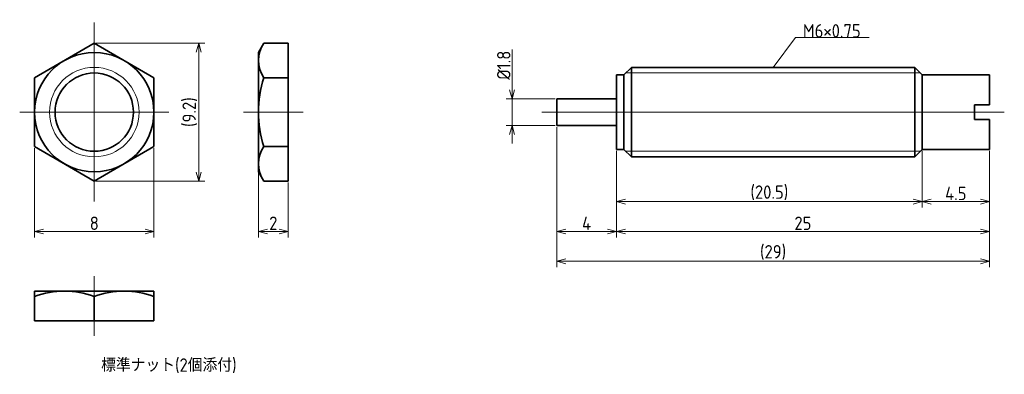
# Model space of a CAD drawing. Header units: millimetres. Extents: x 178 to 244, y 138.4 to 162.2.
import ezdxf

# ---------------------------------------------------------------- set-up
doc = ezdxf.new("R2010")
doc.units = ezdxf.units.MM
doc.header["$PDMODE"] = 3
doc.linetypes.add('CENTER', pattern=[50.8, 31.75, -6.35, 6.35, -6.35])
doc.layers.get('0').update_dxf_attribs({"plot": 0})
doc.layers.add('図形', color=7, linetype='Continuous', lineweight=35)
doc.layers.add('寸法・文字', color=3, linetype='Continuous', lineweight=18)
doc.layers.get('0').off()
doc.styles.add('Dimension', font='isocp.shx', dxfattribs={"bigfont": 'bigfont.shx'})
doc.dimstyles.new('DXF用', dxfattribs={"dimscale": 0, "dimtxt": 4.5, "dimasz": 3, "dimexe": 2, "dimexo": 0.5, "dimgap": 0.5, "dimtad": 1, "dimdec": 3, "dimdsep": 46, "dimtxsty": 'Dimension', "dimblk": 'OPEN30', "dimcen": 2.5, "dimclrd": 3, "dimclre": 3, "dimclrt": 3, "dimazin": 2, "dimtfac": 1, "dimtdec": 3, "dimtmove": 0, "dimatfit": 3, "dimldrblk": 'OPEN30', "dimfxl": 1, "dimlwd": 18, "dimlwe": 18, "dimarcsym": 0})
doc.dimstyles.new('DXF用-2', dxfattribs={"dimscale": 0, "dimtxt": 4.5, "dimasz": 3, "dimexe": 2, "dimexo": 0.5, "dimgap": 0.5, "dimtad": 1, "dimdec": 3, "dimdsep": 46, "dimtxsty": 'Dimension', "dimblk": 'OPEN30', "dimcen": 2.5, "dimclrd": 3, "dimclre": 3, "dimclrt": 3, "dimazin": 2, "dimtfac": 1, "dimtdec": 3, "dimtmove": 0, "dimatfit": 1, "dimldrblk": 'OPEN30', "dimfxl": 1, "dimlwd": 18, "dimlwe": 18, "dimarcsym": 0})

# ---------------------------------------------------------------- blocks, each defined once
blk = doc.blocks.new('_Open30')
at = {"color": 0, "linetype": 'ByBlock', "lineweight": -2}
for p, q in [((-1, 0.27), (0, 0)), ((0, 0), (-1, -0.27)), ((0, 0), (-1, 0))]:
    blk.add_line(p, q, dxfattribs=at)
blk = doc.blocks.new('*D12')
at = {"layer": 'Defpoints', "color": 0}
for p in [(179, 153.690599), (187, 153.690599), (187, 148)]:
    blk.add_point(p, dxfattribs=at)
at = {"layer": '寸法・文字', "color": 3, "lineweight": 18}
for p, q in [((179, 153.590599), (179, 147.6)), ((187, 153.590599), (187, 147.6)), ((179.6, 148), (186.4, 148))]:
    blk.add_line(p, q, dxfattribs=at)
at = {"layer": '寸法・文字', "color": 3, "lineweight": 18, "xscale": 0.6000000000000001, "yscale": 0.6000000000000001, "zscale": 0.6000000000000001, "rotation": 180}
blk.add_blockref('_Open30', (179, 148), dxfattribs=at)
at = {"layer": '寸法・文字', "color": 3, "lineweight": 18, "xscale": 0.6000000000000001, "yscale": 0.6000000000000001, "zscale": 0.6000000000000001}
blk.add_blockref('_Open30', (187, 148), dxfattribs=at)
at = {"layer": '寸法・文字', "color": 3, "insert": (183, 148.55), "char_height": 0.9, "attachment_point": 5, "style": 'Dimension'}
blk.add_mtext('8', dxfattribs=at)
blk = doc.blocks.new('*D13')
at = {"layer": 'Defpoints', "color": 0}
for p in [(183, 160.619), (183, 151.381), (190, 151.381)]:
    blk.add_point(p, dxfattribs=at)
at = {"layer": '寸法・文字', "color": 3, "lineweight": 18}
for p, q in [((183.1, 160.619), (190.4, 160.619)), ((190, 160.019), (190, 151.981)), ((183.1, 151.381), (190.4, 151.381))]:
    blk.add_line(p, q, dxfattribs=at)
at = {"layer": '寸法・文字', "color": 3, "lineweight": 18, "xscale": 0.6000000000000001, "yscale": 0.6000000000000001, "zscale": 0.6000000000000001}
for p, rotation in [((190, 160.619), 90), ((190, 151.381), 270)]:
    blk.add_blockref('_Open30', p, dxfattribs=dict(at, rotation=rotation))
at = {"layer": '寸法・文字', "color": 3, "insert": (189.405, 156), "char_height": 0.9, "attachment_point": 5, "rotation": 90, "style": 'Dimension'}
blk.add_mtext('(9.2)', dxfattribs=at)
blk = doc.blocks.new('*D14')
at = {"layer": 'Defpoints', "color": 0}
for p in [(194, 152), (196, 151.381), (194, 148)]:
    blk.add_point(p, dxfattribs=at)
at = {"layer": '寸法・文字', "color": 3, "lineweight": 18}
for p, q in [((194, 151.9), (194, 147.6)), ((196, 151.281), (196, 147.6)), ((195.4, 148), (194.6, 148))]:
    blk.add_line(p, q, dxfattribs=at)
at = {"layer": '寸法・文字', "color": 3, "lineweight": 18, "xscale": 0.6000000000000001, "yscale": 0.6000000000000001, "zscale": 0.6000000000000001, "rotation": 180}
blk.add_blockref('_Open30', (194, 148), dxfattribs=at)
at = {"layer": '寸法・文字', "color": 3, "lineweight": 18, "xscale": 0.6000000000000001, "yscale": 0.6000000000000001, "zscale": 0.6000000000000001}
blk.add_blockref('_Open30', (196, 148), dxfattribs=at)
at = {"layer": '寸法・文字', "color": 3, "insert": (195, 148.55), "char_height": 0.9, "attachment_point": 5, "style": 'Dimension'}
blk.add_mtext('2', dxfattribs=at)
blk = doc.blocks.new('*D17')
at = {"layer": 'Defpoints', "color": 0}
for p in [(214, 155.1), (218, 153.5), (218, 148)]:
    blk.add_point(p, dxfattribs=at)
at = {"layer": '寸法・文字', "color": 3, "lineweight": 18}
for p, q in [((214, 155), (214, 147.6)), ((218, 153.4), (218, 147.6)), ((214.6, 148), (217.4, 148))]:
    blk.add_line(p, q, dxfattribs=at)
at = {"layer": '寸法・文字', "color": 3, "lineweight": 18, "xscale": 0.6000000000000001, "yscale": 0.6000000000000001, "zscale": 0.6000000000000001, "rotation": 180}
blk.add_blockref('_Open30', (214, 148), dxfattribs=at)
at = {"layer": '寸法・文字', "color": 3, "lineweight": 18, "xscale": 0.6000000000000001, "yscale": 0.6000000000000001, "zscale": 0.6000000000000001}
blk.add_blockref('_Open30', (218, 148), dxfattribs=at)
at = {"layer": '寸法・文字', "color": 3, "insert": (216, 148.55), "char_height": 0.9, "attachment_point": 5, "style": 'Dimension'}
blk.add_mtext('4', dxfattribs=at)
blk = doc.blocks.new('*D18')
at = {"layer": 'Defpoints', "color": 0}
for p in [(218, 153.5), (243, 153.5), (243, 148)]:
    blk.add_point(p, dxfattribs=at)
at = {"layer": '寸法・文字', "color": 3, "lineweight": 18}
for p, q in [((218, 153.4), (218, 147.6)), ((243, 153.4), (243, 147.6)), ((218.6, 148), (242.4, 148))]:
    blk.add_line(p, q, dxfattribs=at)
at = {"layer": '寸法・文字', "color": 3, "lineweight": 18, "xscale": 0.6000000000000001, "yscale": 0.6000000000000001, "zscale": 0.6000000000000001, "rotation": 180}
blk.add_blockref('_Open30', (218, 148), dxfattribs=at)
at = {"layer": '寸法・文字', "color": 3, "lineweight": 18, "xscale": 0.6000000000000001, "yscale": 0.6000000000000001, "zscale": 0.6000000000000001}
blk.add_blockref('_Open30', (243, 148), dxfattribs=at)
at = {"layer": '寸法・文字', "color": 3, "insert": (230.5, 148.55), "char_height": 0.9, "attachment_point": 5, "style": 'Dimension'}
blk.add_mtext('25', dxfattribs=at)
blk = doc.blocks.new('*D19')
at = {"layer": 'Defpoints', "color": 0}
for p in [(238.5, 153.5), (243, 153.5), (238.5, 150)]:
    blk.add_point(p, dxfattribs=at)
at = {"layer": '寸法・文字', "color": 3, "lineweight": 18}
for p, q in [((238.5, 153.4), (238.5, 149.6)), ((243, 153.4), (243, 149.6)), ((242.4, 150), (239.1, 150))]:
    blk.add_line(p, q, dxfattribs=at)
at = {"layer": '寸法・文字', "color": 3, "lineweight": 18, "xscale": 0.6000000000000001, "yscale": 0.6000000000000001, "zscale": 0.6000000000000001, "rotation": 180}
blk.add_blockref('_Open30', (238.5, 150), dxfattribs=at)
at = {"layer": '寸法・文字', "color": 3, "lineweight": 18, "xscale": 0.6000000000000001, "yscale": 0.6000000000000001, "zscale": 0.6000000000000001}
blk.add_blockref('_Open30', (243, 150), dxfattribs=at)
at = {"layer": '寸法・文字', "color": 3, "insert": (240.75, 150.55), "char_height": 0.9, "attachment_point": 5, "style": 'Dimension'}
blk.add_mtext('4.5', dxfattribs=at)
blk = doc.blocks.new('*D20')
at = {"layer": 'Defpoints', "color": 0}
for p in [(218, 153.5), (238.5, 153.5), (218, 150)]:
    blk.add_point(p, dxfattribs=at)
at = {"layer": '寸法・文字', "color": 3, "lineweight": 18}
for p, q in [((218, 153.4), (218, 149.6)), ((238.5, 153.4), (238.5, 149.6)), ((237.9, 150), (218.6, 150))]:
    blk.add_line(p, q, dxfattribs=at)
at = {"layer": '寸法・文字', "color": 3, "lineweight": 18, "xscale": 0.6000000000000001, "yscale": 0.6000000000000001, "zscale": 0.6000000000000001, "rotation": 180}
blk.add_blockref('_Open30', (218, 150), dxfattribs=at)
at = {"layer": '寸法・文字', "color": 3, "lineweight": 18, "xscale": 0.6000000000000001, "yscale": 0.6000000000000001, "zscale": 0.6000000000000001}
blk.add_blockref('_Open30', (238.5, 150), dxfattribs=at)
at = {"layer": '寸法・文字', "color": 3, "insert": (228.25, 150.595), "char_height": 0.9, "attachment_point": 5, "style": 'Dimension'}
blk.add_mtext('(20.5)', dxfattribs=at)
blk = doc.blocks.new('*D21')
at = {"layer": 'Defpoints', "color": 0}
for p in [(211, 156.9), (214, 156.9), (214, 155.1)]:
    blk.add_point(p, dxfattribs=at)
at = {"layer": '寸法・文字', "color": 3, "lineweight": 18}
for p, q in [((211, 157.5), (211, 160.19)), ((213.9, 156.9), (210.6, 156.9)), ((211, 155.1), (211, 156.9)), ((213.9, 155.1), (210.6, 155.1)), ((211, 154.5), (211, 153.9))]:
    blk.add_line(p, q, dxfattribs=at)
at = {"layer": '寸法・文字', "color": 3, "lineweight": 18, "xscale": 0.6000000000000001, "yscale": 0.6000000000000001, "zscale": 0.6000000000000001}
for p, rotation in [((211, 156.9), 270), ((211, 155.1), 90)]:
    blk.add_blockref('_Open30', p, dxfattribs=dict(at, rotation=rotation))
at = {"layer": '寸法・文字', "color": 3, "insert": (210.45, 159.145), "char_height": 0.9, "attachment_point": 5, "rotation": 90, "style": 'Dimension'}
blk.add_mtext('%%c1.8', dxfattribs=at)
blk = doc.blocks.new('*D22')
at = {"layer": 'Defpoints', "color": 0}
for p in [(214, 155.1), (243, 153.5), (214, 146)]:
    blk.add_point(p, dxfattribs=at)
at = {"layer": '寸法・文字', "color": 3, "lineweight": 18}
for p, q in [((214, 155), (214, 145.6)), ((243, 153.4), (243, 145.6)), ((242.4, 146), (214.6, 146))]:
    blk.add_line(p, q, dxfattribs=at)
at = {"layer": '寸法・文字', "color": 3, "lineweight": 18, "xscale": 0.6000000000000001, "yscale": 0.6000000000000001, "zscale": 0.6000000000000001, "rotation": 180}
blk.add_blockref('_Open30', (214, 146), dxfattribs=at)
at = {"layer": '寸法・文字', "color": 3, "lineweight": 18, "xscale": 0.6000000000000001, "yscale": 0.6000000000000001, "zscale": 0.6000000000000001}
blk.add_blockref('_Open30', (243, 146), dxfattribs=at)
at = {"layer": '寸法・文字', "color": 3, "insert": (228.5, 146.595), "char_height": 0.9, "attachment_point": 5, "style": 'Dimension'}
blk.add_mtext('(29)', dxfattribs=at)

msp = doc.modelspace()

# ---------------------------------------------------------------- linework, layer by layer
at = {"layer": '図形', "color": 3, "linetype": 'CENTER', "lineweight": 18}
for p, q in [((183, 162), (183, 150)), ((178, 156), (188, 156)), ((213, 156), (244, 156))]:
    msp.add_line(p, q, dxfattribs=at)
at = {"layer": '図形'}
for p, q in [((183, 160.6188), (179, 158.3094)), ((187, 158.3094), (183, 160.6188)), ((194, 160), (194.3573, 160.6188)), ((194.3573, 160.6188), (196, 160.6188)), ((196, 160.6188), (196, 151.3812)), ((194, 160), (194, 152)), ((218, 158.5), (218, 156)), ((218.5, 158.5), (218, 158.5)), ((218.5, 158.5), (219, 159)), ((218.5, 158.5), (218.5, 156)), ((219, 159), (219, 156)), ((219, 159), (238, 159)), ((238, 159), (238, 156)), ((238.5, 158.5), (238, 159)), ((238.5, 158.5), (243, 158.5)), ((238.5, 158.5), (238.5, 156)), ((243, 158.5), (243, 156.5)), ((179, 158.3094), (179, 153.6906)), ((187, 153.6906), (187, 158.3094)), ((194.3573, 158.3094), (196, 158.3094)), ((214, 156.9), (214, 155.1)), ((214, 156.9), (218, 156.9)), ((242, 156.5), (243, 156.5)), ((242, 156.5), (242, 156)), ((218, 153.5), (218, 156)), ((218.5, 153.5), (218.5, 156)), ((219, 153), (219, 156)), ((238, 153), (238, 156)), ((238.5, 153.5), (238.5, 156)), ((242, 155.5), (242, 156)), ((242, 155.5), (243, 155.5)), ((243, 153.5), (243, 155.5)), ((214, 155.1), (218, 155.1)), ((179, 153.6906), (183, 151.3812)), ((183, 151.3812), (187, 153.6906)), ((194.3573, 153.6906), (196, 153.6906)), ((218.5, 153.5), (218, 153.5)), ((218.5, 153.5), (219, 153)), ((238.5, 153.5), (238, 153)), ((238.5, 153.5), (243, 153.5)), ((219, 153), (238, 153)), ((194, 152), (194.3573, 151.3812)), ((194.3573, 151.3812), (196, 151.3812)), ((187, 144), (179, 144)), ((179, 144), (179, 142)), ((187, 144), (187, 142)), ((183, 143.6427), (183, 142)), ((187, 142), (179, 142))]:
    msp.add_line(p, q, dxfattribs=at)
at = {"layer": '図形', "color": 3, "lineweight": 18}
for p, q in [((218.625, 158.625), (238.375, 158.625)), ((218.625, 153.375), (238.375, 153.375))]:
    msp.add_line(p, q, dxfattribs=at)
at = {"layer": '図形'}
for radius in [4, 2.625]:
    msp.add_circle((183, 156), radius, dxfattribs=at)
at = {"layer": '図形', "color": 3, "lineweight": 18}
msp.add_circle((183, 156), 3, dxfattribs=at)
at = {"layer": '図形'}
for centre, radius, start, end in [((196.0447, 159.4641), 2.0447, 145.615753, 214.384247), ((201.6427, 156), 7.6427, 162.412046, 197.587954), ((196.0447, 152.5359), 2.0447, 145.615753, 214.384247), ((181, 138.2233), 5.7767, 69.743847, 110.256151), ((185, 138.2233), 5.7767, 69.743842, 110.256156)]:
    msp.add_arc(centre, radius, start, end, dxfattribs=at)
at = {"layer": '寸法・文字'}
for p, q in [((193, 156), (197, 156)), ((183, 145), (183, 141))]:
    msp.add_line(p, q, dxfattribs=at)

# ---------------------------------------------------------------- texts
at = {"layer": '寸法・文字', "insert": (230.5, 161), "char_height": 0.9, "attachment_point": 7, "style": 'Dimension'}
msp.add_mtext('M6×0.75', dxfattribs=at)
at = {"layer": '寸法・文字', "insert": (188, 139), "char_height": 0.9, "width": 16, "attachment_point": 5, "style": 'Dimension'}
msp.add_mtext('標準ナット(2個添付)', dxfattribs=at)

# ---------------------------------------------------------------- dimensions: what is measured, and where the dimension line sits
at = {"layer": '寸法・文字'}
for base, p1, p2, text, dimstyle, override, picture, middle in [((190, 151.3812), (183, 160.6188), (183, 151.3812), '(<>)', 'DXF用', {"dimscale": 0.2, "dimdec": 1}, '*D13', (190, 156)), ((211, 156.9), (214, 155.1), (214, 156.9), '%%c<>', 'DXF用-2', {"dimscale": 0.2, "dimse1": 0, "dimse2": 0}, '*D21', (211, 159.145))]:
    dim = msp.add_linear_dim(base=base, p1=p1, p2=p2, angle=90, text=text, dimstyle=dimstyle, override=override, dxfattribs=at)
    dim.commit()
    dim.dimension.update_dxf_attribs({"geometry": picture, "text_midpoint": middle, "dimtype": 160})
for base, p1, p2, picture, middle in [((218, 148), (214, 155.1), (218, 153.5), '*D17', (216, 148)), ((187, 148), (179, 153.6906), (187, 153.6906), '*D12', (183, 148)), ((243, 148), (218, 153.5), (243, 153.5), '*D18', (230.5, 148)), ((238.5, 150), (243, 153.5), (238.5, 153.5), '*D19', (240.75, 150)), ((194, 148), (196, 151.3812), (194, 152), '*D14', (195, 148))]:
    dim = msp.add_linear_dim(base=base, p1=p1, p2=p2, dimstyle='DXF用', override={"dimscale": 0.2}, dxfattribs=at)
    dim.commit()
    dim.dimension.update_dxf_attribs({"geometry": picture, "text_midpoint": middle, "dimtype": 160})
for base, p1, p2, picture, middle in [((214, 146), (243, 153.5), (214, 155.1), '*D22', (228.5, 146)), ((218, 150), (238.5, 153.5), (218, 153.5), '*D20', (228.25, 150))]:
    dim = msp.add_linear_dim(base=base, p1=p1, p2=p2, text='(<>)', dimstyle='DXF用', override={"dimscale": 0.2}, dxfattribs=at)
    dim.commit()
    dim.dimension.update_dxf_attribs({"geometry": picture, "text_midpoint": middle, "dimtype": 160})

# ---------------------------------------------------------------- leaders
at = {"layer": '寸法・文字', "annotation_type": 0, "has_hookline": 1, "hookline_direction": 0, "text_width": 4.4473}
msp.add_leader([(228.5, 159), (230, 161), (230.5, 161)], dimstyle='DXF用', override={"dimscale": 0.2, "dimgap": 0}, dxfattribs=at)

doc.saveas('drawing.dxf')
